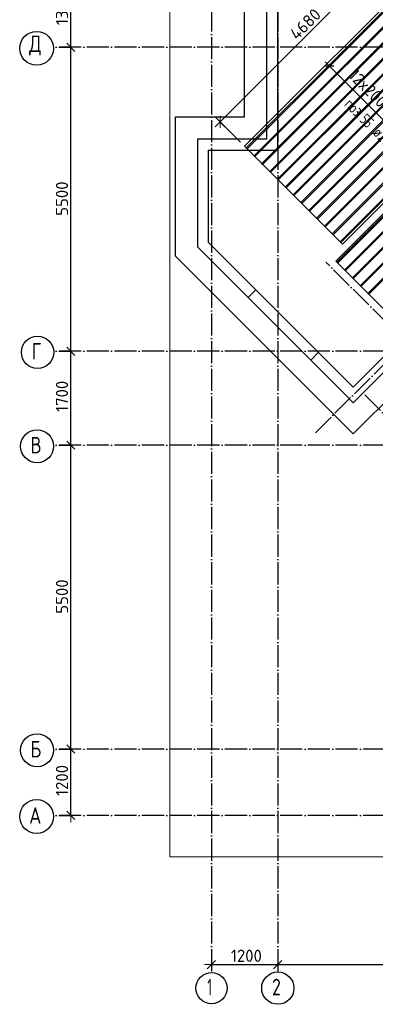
# Model space of a CAD drawing. Header units: millimetres. Extents: x -3483 to 105345, y -283423 to 72284.
# Tile 10 of 155: x 36532 to 42966, y -213417 to -195601. Entities that reach past the tile are written whole.
import ezdxf

# ---------------------------------------------------------------- set-up
doc = ezdxf.new("R2010")
doc.units = ezdxf.units.MM
doc.header["$PDMODE"] = 65
for name, pattern in [('______11', [500, 400, -50, 0, -50]), ('______2', [270, 200, -70]), ('______5', [1100, 800, -100, 100, -100])]:
    doc.linetypes.add(name, pattern=pattern)
for name, color, linetype, lineweight in [('Standard', 7, 'Continuous', 25), ('Размерная линия_ общее', 7, 'Continuous', 13), ('Стена_ общее', 7, 'Continuous', 35), ('Фундамент_ общее', 7, 'Continuous', 35)]:
    doc.layers.add(name, color=color, linetype=linetype, lineweight=lineweight)
doc.layers.add('Арм.стержн.Доп. Арм верхн.зоны Х', color=7, linetype='Continuous', lineweight=35, true_color=0x8c8cff)
doc.layers.add('Осевая линия_ общее', color=7, linetype='______5', lineweight=13, true_color=0xa0a0a0)
doc.styles.add('ISOCPEUR', font='ISOCPEUR')
doc.dimstyles.new('DIMSTYLE_4', dxfattribs={"dimtxt": 220, "dimasz": 250, "dimexe": 0, "dimexo": 0, "dimgap": 110, "dimtad": 2, "dimdec": 0, "dimrnd": 5, "dimzin": 12, "dimdsep": 46, "dimtxsty": 'ISOCPEUR', "dimblk1": 'ALL_ML_STRICH', "dimblk2": 'ALL_ML_STRICH', "dimsah": 1, "dimcen": 0, "dimclrd": 7, "dimclre": 256, "dimclrt": 7, "dimadec": 0, "dimazin": 0, "dimtfac": 1, "dimtdec": 0, "dimtix": 1, "dimtmove": 2, "dimatfit": 3, "dimfxl": 0, "dimtzin": 0, "dimlwd": 0, "dimlwe": -3, "dimarcsym": 0})

# ---------------------------------------------------------------- blocks, each defined once
blk = doc.blocks.new('ALL_ML_STRICH')
at = {"color": 0, "linetype": 'ByBlock', "lineweight": -2}
for p, q in [((-1, 0), (0.5, 0)), ((-0.3, -0.3), (0.3, 0.3)), ((0, -0.5), (0, 0.5))]:
    blk.add_line(p, q, dxfattribs=at)
blk = doc.blocks.new('*D108')
at = {"layer": 'DEFPOINTS', "color": 7, "linetype": 'Continuous', "lineweight": 13, "transparency": 33554687}
for p in [(37142, -208800), (37142, -210000), (37457, -210000)]:
    blk.add_point(p, dxfattribs=at)
at = {"layer": 'Размерная линия_ общее', "color": 253, "linetype": 'Continuous', "lineweight": -2, "true_color": 0xa0a0a0, "transparency": 33554687}
for p, q in [((37242, -208800), (37457, -208800)), ((37242, -210000), (37457, -210000))]:
    blk.add_line(p, q, dxfattribs=at)
at = {"layer": 'Размерная линия_ общее', "color": 7, "linetype": 'Continuous', "lineweight": -2, "transparency": 33554687}
blk.add_line((37457, -210000), (37457, -208800), dxfattribs=at)
at = {"layer": 'Размерная линия_ общее', "color": 7, "linetype": 'Continuous', "lineweight": 13, "transparency": 33554687, "xscale": 250, "yscale": 250, "zscale": 250}
for p, rotation in [((37457, -208800), 90), ((37457, -210000), 270)]:
    blk.add_blockref('ALL_ML_STRICH', p, dxfattribs=dict(at, rotation=rotation))
at = {"layer": 'Размерная линия_ общее', "color": 7, "linetype": 'Continuous', "lineweight": 13, "transparency": 33554687, "insert": (37297, -209367), "char_height": 220, "width": 880, "attachment_point": 5, "rotation": 90, "style": 'ISOCPEUR'}
blk.add_mtext('\\A1;{1200}', dxfattribs=at)
blk = doc.blocks.new('*D109')
at = {"layer": 'DEFPOINTS', "color": 7, "linetype": 'Continuous', "lineweight": 13, "transparency": 33554687}
for p in [(37142, -203300), (37142, -208800), (37457, -208800)]:
    blk.add_point(p, dxfattribs=at)
at = {"layer": 'Размерная линия_ общее', "color": 253, "linetype": 'Continuous', "lineweight": -2, "true_color": 0xa0a0a0, "transparency": 33554687}
for p, q in [((37242, -203300), (37457, -203300)), ((37242, -208800), (37457, -208800))]:
    blk.add_line(p, q, dxfattribs=at)
at = {"layer": 'Размерная линия_ общее', "color": 7, "linetype": 'Continuous', "lineweight": -2, "transparency": 33554687}
blk.add_line((37457, -208800), (37457, -203300), dxfattribs=at)
at = {"layer": 'Размерная линия_ общее', "color": 7, "linetype": 'Continuous', "lineweight": 13, "transparency": 33554687, "xscale": 250, "yscale": 250, "zscale": 250}
for p, rotation in [((37457, -203300), 90), ((37457, -208800), 270)]:
    blk.add_blockref('ALL_ML_STRICH', p, dxfattribs=dict(at, rotation=rotation))
at = {"layer": 'Размерная линия_ общее', "color": 7, "linetype": 'Continuous', "lineweight": 13, "transparency": 33554687, "insert": (37297, -206039), "char_height": 220, "width": 880, "attachment_point": 5, "rotation": 90, "style": 'ISOCPEUR'}
blk.add_mtext('\\A1;{5500}', dxfattribs=at)
blk = doc.blocks.new('*D110')
at = {"layer": 'DEFPOINTS', "color": 7, "linetype": 'Continuous', "lineweight": 13, "transparency": 33554687}
for p in [(37142, -201600), (37142, -203300), (37457, -203300)]:
    blk.add_point(p, dxfattribs=at)
at = {"layer": 'Размерная линия_ общее', "color": 253, "linetype": 'Continuous', "lineweight": -2, "true_color": 0xa0a0a0, "transparency": 33554687}
for p, q in [((37242, -201600), (37457, -201600)), ((37242, -203300), (37457, -203300))]:
    blk.add_line(p, q, dxfattribs=at)
at = {"layer": 'Размерная линия_ общее', "color": 7, "linetype": 'Continuous', "lineweight": -2, "transparency": 33554687}
blk.add_line((37457, -203300), (37457, -201600), dxfattribs=at)
at = {"layer": 'Размерная линия_ общее', "color": 7, "linetype": 'Continuous', "lineweight": 13, "transparency": 33554687, "xscale": 250, "yscale": 250, "zscale": 250}
for p, rotation in [((37457, -201600), 90), ((37457, -203300), 270)]:
    blk.add_blockref('ALL_ML_STRICH', p, dxfattribs=dict(at, rotation=rotation))
at = {"layer": 'Размерная линия_ общее', "color": 7, "linetype": 'Continuous', "lineweight": 13, "transparency": 33554687, "insert": (37297, -202417), "char_height": 220, "width": 880, "attachment_point": 5, "rotation": 90, "style": 'ISOCPEUR'}
blk.add_mtext('\\A1;{1700}', dxfattribs=at)
blk = doc.blocks.new('*D111')
at = {"layer": 'DEFPOINTS', "color": 7, "linetype": 'Continuous', "lineweight": 13, "transparency": 33554687}
for p in [(37142, -196100), (37142, -201600), (37457, -201600)]:
    blk.add_point(p, dxfattribs=at)
at = {"layer": 'Размерная линия_ общее', "color": 253, "linetype": 'Continuous', "lineweight": -2, "true_color": 0xa0a0a0, "transparency": 33554687}
for p, q in [((37242, -196100), (37457, -196100)), ((37242, -201600), (37457, -201600))]:
    blk.add_line(p, q, dxfattribs=at)
at = {"layer": 'Размерная линия_ общее', "color": 7, "linetype": 'Continuous', "lineweight": -2, "transparency": 33554687}
blk.add_line((37457, -201600), (37457, -196100), dxfattribs=at)
at = {"layer": 'Размерная линия_ общее', "color": 7, "linetype": 'Continuous', "lineweight": 13, "transparency": 33554687, "xscale": 250, "yscale": 250, "zscale": 250}
for p, rotation in [((37457, -196100), 90), ((37457, -201600), 270)]:
    blk.add_blockref('ALL_ML_STRICH', p, dxfattribs=dict(at, rotation=rotation))
at = {"layer": 'Размерная линия_ общее', "color": 7, "linetype": 'Continuous', "lineweight": 13, "transparency": 33554687, "insert": (37297, -198839), "char_height": 220, "width": 880, "attachment_point": 5, "rotation": 90, "style": 'ISOCPEUR'}
blk.add_mtext('\\A1;{5500}', dxfattribs=at)
blk = doc.blocks.new('*D112')
at = {"layer": 'DEFPOINTS', "color": 7, "linetype": 'Continuous', "lineweight": 13, "transparency": 33554687}
for p in [(37142, -194800), (37142, -196100), (37457, -196100)]:
    blk.add_point(p, dxfattribs=at)
at = {"layer": 'Размерная линия_ общее', "color": 253, "linetype": 'Continuous', "lineweight": -2, "true_color": 0xa0a0a0, "transparency": 33554687}
for p, q in [((37242, -194800), (37457, -194800)), ((37242, -196100), (37457, -196100))]:
    blk.add_line(p, q, dxfattribs=at)
at = {"layer": 'Размерная линия_ общее', "color": 7, "linetype": 'Continuous', "lineweight": -2, "transparency": 33554687}
blk.add_line((37457, -196100), (37457, -194800), dxfattribs=at)
at = {"layer": 'Размерная линия_ общее', "color": 7, "linetype": 'Continuous', "lineweight": 13, "transparency": 33554687, "xscale": 250, "yscale": 250, "zscale": 250}
for p, rotation in [((37457, -194800), 90), ((37457, -196100), 270)]:
    blk.add_blockref('ALL_ML_STRICH', p, dxfattribs=dict(at, rotation=rotation))
at = {"layer": 'Размерная линия_ общее', "color": 7, "linetype": 'Continuous', "lineweight": 13, "transparency": 33554687, "insert": (37297, -195417), "char_height": 220, "width": 880, "attachment_point": 5, "rotation": 90, "style": 'ISOCPEUR'}
blk.add_mtext('\\A1;{1300}', dxfattribs=at)
blk = doc.blocks.new('*D122')
at = {"layer": 'DEFPOINTS', "color": 7, "linetype": 'Continuous', "lineweight": 13, "transparency": 33554687}
for p in [(40000, -212689), (40000, -212699), (41200, -212638)]:
    blk.add_point(p, dxfattribs=at)
at = {"layer": 'Размерная линия_ общее', "color": 253, "linetype": 'Continuous', "lineweight": -2, "true_color": 0xa0a0a0, "transparency": 33554687}
for p, q in [((40000, -212699), (40000, -212699)), ((41200, -212699), (41200, -212699))]:
    blk.add_line(p, q, dxfattribs=at)
at = {"layer": 'Размерная линия_ общее', "color": 7, "linetype": 'Continuous', "lineweight": -2, "transparency": 33554687}
blk.add_line((40000, -212699), (41200, -212699), dxfattribs=at)
at = {"layer": 'Размерная линия_ общее', "color": 7, "linetype": 'Continuous', "lineweight": 13, "transparency": 33554687, "xscale": 250, "yscale": 250, "zscale": 250, "rotation": 180}
blk.add_blockref('ALL_ML_STRICH', (40000, -212699), dxfattribs=at)
at = {"layer": 'Размерная линия_ общее', "color": 7, "linetype": 'Continuous', "lineweight": 13, "transparency": 33554687, "xscale": 250, "yscale": 250, "zscale": 250}
blk.add_blockref('ALL_ML_STRICH', (41200, -212699), dxfattribs=at)
at = {"layer": 'Размерная линия_ общее', "color": 7, "linetype": 'Continuous', "lineweight": 13, "transparency": 33554687, "insert": (40633, -212539), "char_height": 220, "width": 880, "attachment_point": 5, "style": 'ISOCPEUR'}
blk.add_mtext('\\A1;{1200}', dxfattribs=at)
blk = doc.blocks.new('*D123')
at = {"layer": 'DEFPOINTS', "color": 7, "linetype": 'Continuous', "lineweight": 13, "transparency": 33554687}
for p in [(41200, -212638), (41200, -212699), (46700, -212621)]:
    blk.add_point(p, dxfattribs=at)
at = {"layer": 'Размерная линия_ общее', "color": 253, "linetype": 'Continuous', "lineweight": -2, "true_color": 0xa0a0a0, "transparency": 33554687}
for p, q in [((41200, -212699), (41200, -212699)), ((46700, -212699), (46700, -212699))]:
    blk.add_line(p, q, dxfattribs=at)
at = {"layer": 'Размерная линия_ общее', "color": 7, "linetype": 'Continuous', "lineweight": -2, "transparency": 33554687}
blk.add_line((41200, -212699), (46700, -212699), dxfattribs=at)
at = {"layer": 'Размерная линия_ общее', "color": 7, "linetype": 'Continuous', "lineweight": 13, "transparency": 33554687, "xscale": 250, "yscale": 250, "zscale": 250, "rotation": 180}
blk.add_blockref('ALL_ML_STRICH', (41200, -212699), dxfattribs=at)
at = {"layer": 'Размерная линия_ общее', "color": 7, "linetype": 'Continuous', "lineweight": 13, "transparency": 33554687, "xscale": 250, "yscale": 250, "zscale": 250}
blk.add_blockref('ALL_ML_STRICH', (46700, -212699), dxfattribs=at)
at = {"layer": 'Размерная линия_ общее', "color": 7, "linetype": 'Continuous', "lineweight": 13, "transparency": 33554687, "insert": (43961, -212539), "char_height": 220, "width": 880, "attachment_point": 5, "style": 'ISOCPEUR'}
blk.add_mtext('\\A1;{5500}', dxfattribs=at)
blk = doc.blocks.new('СЛОЖНЫЙ_ОБЪЕКТ_5')
at = {"layer": 'Стена_ общее', "color": 9, "linetype": 'Continuous', "lineweight": -3, "true_color": 0xc7c7c7, "transparency": 33554687}
for p, q in [((41000, -191600), (41000, -197760)), ((41200, -197760), (41200, -194900)), ((39750, -197760), (39750, -199714)), ((39950, -197760), (39750, -197760)), ((41000, -197760), (39950, -197760)), ((41200, -197960), (41200, -197760)), ((39950, -199632), (39950, -197960)), ((39950, -197960), (41200, -197960)), ((42426, -202390), (39750, -199714)), ((39950, -199632), (42567, -202249)), ((43310, -201507), (42567, -202249)), ((42567, -202532), (43451, -201648)), ((42426, -202390), (42567, -202532))]:
    blk.add_line(p, q, dxfattribs=at)
at = {"layer": 'Стена_ общее', "color": 9, "linetype": '______2', "lineweight": -3, "true_color": 0xc7c7c7, "transparency": 33554687}
for p, q in [((40807, -200488), (40665, -200630)), ((41797, -201761), (41938, -201620))]:
    blk.add_line(p, q, dxfattribs=at)
blk = doc.blocks.new('*D518')
at = {"layer": 'DEFPOINTS', "color": 7, "linetype": 'Continuous', "lineweight": 13, "transparency": 33554687}
for p in [(43467, -194139), (43909, -194581), (40600, -197891)]:
    blk.add_point(p, dxfattribs=at)
at = {"layer": 'Размерная линия_ общее', "color": 7, "linetype": 'Continuous', "lineweight": -2, "transparency": 33554687}
blk.add_line((43467, -194139), (40158, -197449), dxfattribs=at)
at = {"layer": 'Размерная линия_ общее', "color": 253, "linetype": 'Continuous', "lineweight": -2, "true_color": 0xa0a0a0, "transparency": 33554687}
for p, q in [((43838, -194511), (43467, -194139)), ((40529, -197820), (40158, -197449))]:
    blk.add_line(p, q, dxfattribs=at)
at = {"layer": 'Размерная линия_ общее', "color": 7, "linetype": 'Continuous', "lineweight": 13, "transparency": 33554687, "xscale": 250, "yscale": 250, "zscale": 250}
for p, rotation in [((43467, -194139), 44.99999999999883), ((40158, -197449), 224.9999999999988)]:
    blk.add_blockref('ALL_ML_STRICH', p, dxfattribs=dict(at, rotation=rotation))
at = {"layer": 'Размерная линия_ общее', "color": 7, "linetype": 'Continuous', "lineweight": 13, "transparency": 33554687, "insert": (41699, -195681), "char_height": 220, "width": 880, "attachment_point": 5, "rotation": 45, "style": 'ISOCPEUR'}
blk.add_mtext('\\A1;{4680}', dxfattribs=at)
blk = doc.blocks.new('СЛОЖНЫЙ_ОБЪЕКТ_7')
at = {"layer": 'Осевая линия_ общее', "color": 253, "linetype": '______11', "lineweight": -3, "true_color": 0xa0a0a0, "transparency": 33554687}
for p, q in [((41882, -203076), (57777, -187181)), ((50275, -208189), (42073, -199987)), ((49426, -209037), (42758, -202369))]:
    blk.add_line(p, q, dxfattribs=at)

msp = doc.modelspace()

# ---------------------------------------------------------------- linework, layer by layer
at = {"layer": 'Standard', "color": 7, "linetype": 'Continuous', "lineweight": 13, "transparency": 33554687}
msp.add_lwpolyline([(39250, -210750), (65250, -210750), (65250, -163310), (39250, -163310), (39250, -210750)], dxfattribs=at)
at = {"layer": 'Арм.стержн.Доп. Арм верхн.зоны Х', "color": 7, "linetype": 'Continuous', "lineweight": 25, "transparency": 33554687}
msp.add_line((42045.7, -196436.1), (42215.4, -196436.1), dxfattribs=at)
at = {"layer": 'Арм.стержн.Доп. Арм верхн.зоны Х', "color": 7, "linetype": 'Continuous', "lineweight": 13, "transparency": 33554687}
msp.add_line((42130.6, -196436.1), (42059.9, -196365.4), dxfattribs=at)
at = {"layer": 'Арм.стержн.Доп. Арм верхн.зоны Х', "color": 253, "linetype": 'Continuous', "lineweight": -3, "true_color": 0xa0a0a0, "transparency": 33554687}
for q in [(42059.9, -196506.8), (42201.3, -196365.4)]:
    msp.add_line((42130.6, -196436.1), q, dxfattribs=at)
at = {"layer": 'Арм.стержн.Доп. Арм верхн.зоны Х', "color": 52, "linetype": 'Continuous', "lineweight": 25, "transparency": 33554687}
for points in [[(43908.9, -194581.4), (40599.7, -197890.6), (42373.1, -199664), (45682.4, -196354.8), (43908.9, -194581.4)], [(48722.9, -199819.6), (45413.7, -203128.9), (42254.3, -199969.5), (45563.6, -196660.2), (48722.9, -199819.6)]]:
    msp.add_lwpolyline(points, dxfattribs=at)
at = {"layer": 'Арм.стержн.Доп. Арм верхн.зоны Х', "color": 240, "linetype": 'Continuous', "lineweight": 25, "transparency": 33554687}
for points in [[(43954.2, -194626.6), (40644.9, -197935.9), (40630.8, -197921.7), (43940.1, -194612.5), (43954.2, -194626.6)], [(44095.6, -194768), (40786.4, -198077.3), (40772.2, -198063.1), (44081.5, -194753.9), (44095.6, -194768)], [(44237, -194909.5), (40927.8, -198218.7), (40913.6, -198204.6), (44222.9, -194895.3), (44237, -194909.5)], [(44378.5, -195050.9), (41069.2, -198360.1), (41055.1, -198346), (44364.3, -195036.7), (44378.5, -195050.9)], [(44519.9, -195192.3), (41210.6, -198501.6), (41196.5, -198487.4), (44505.7, -195178.2), (44519.9, -195192.3)], [(44661.3, -195333.7), (41352, -198643), (41337.9, -198628.8), (44647.2, -195319.6), (44661.3, -195333.7)], [(44802.7, -195475.1), (41493.5, -198784.4), (41479.3, -198770.3), (44788.6, -195461), (44802.7, -195475.1)], [(44944.1, -195616.6), (41634.9, -198925.8), (41620.7, -198911.7), (44930, -195602.4), (44944.1, -195616.6)], [(45085.6, -195758), (41776.3, -199067.2), (41762.2, -199053.1), (45071.4, -195743.8), (45085.6, -195758)], [(45227, -195899.4), (41917.7, -199208.7), (41903.6, -199194.5), (45212.8, -195885.3), (45227, -195899.4)], [(45368.4, -196040.8), (42059.2, -199350.1), (42045, -199335.9), (45354.3, -196026.7), (45368.4, -196040.8)], [(45509.8, -196182.2), (42200.6, -199491.5), (42186.4, -199477.4), (45495.7, -196168.1), (45509.8, -196182.2)], [(45651.3, -196323.7), (42342, -199632.9), (42327.9, -199618.8), (45637.1, -196309.5), (45651.3, -196323.7)], [(45594.7, -196691.4), (42285.4, -200000.6), (42271.3, -199986.5), (45580.5, -196677.2), (45594.7, -196691.4)], [(45736.1, -196832.8), (42426.8, -200142), (42412.7, -200127.9), (45722, -196818.6), (45736.1, -196832.8)], [(45877.5, -196974.2), (42568.3, -200283.5), (42554.1, -200269.3), (45863.4, -196960.1), (45877.5, -196974.2)], [(46019, -197115.6), (42709.7, -200424.9), (42695.5, -200410.7), (46004.8, -197101.5), (46019, -197115.6)], [(46160.4, -197257), (42851.1, -200566.3), (42837, -200552.2), (46146.2, -197242.9), (46160.4, -197257)]]:
    msp.add_lwpolyline(points, dxfattribs=at)
at = {"layer": 'Арм.стержн.Доп. Арм верхн.зоны Х', "color": 7, "linetype": 'Continuous', "lineweight": 13, "transparency": 33554687}
msp.add_lwpolyline([(42130.6, -196436.1), (42318, -196623.5), (42318, -196623.5), (43827.6, -198133.1)], dxfattribs=at)
at = {"layer": 'Осевая линия_ общее', "color": 253, "linetype": '______11', "lineweight": -3, "true_color": 0xa0a0a0, "transparency": 33554687}
for p, q in [((40000, -163410), (40000, -212827.9)), ((41200, -163410), (41200, -212827.9)), ((65150, -196100), (37142.2, -196100)), ((65150, -201600), (37142.2, -201600)), ((65150, -203300), (37142.2, -203300)), ((65150, -208800), (37142.2, -208800)), ((65150, -210000), (37142.2, -210000))]:
    msp.add_line(p, q, dxfattribs=at)
at = {"layer": 'Осевая линия_ общее', "color": 7, "linetype": 'Continuous', "lineweight": -3, "transparency": 33554687}
for centre, radius in [((36838, -196119.5), 305.8), ((36854.6, -201619.5), 292.4), ((36846, -203319.5), 298.8), ((36846, -208819.5), 298.8), ((36838, -210019.5), 305.8), ((40001.9, -213124.6), 281.9), ((41202.4, -213124.6), 292.4)]:
    msp.add_circle(centre, radius, dxfattribs=at)
at = {"layer": 'Фундамент_ общее', "color": 7, "lineweight": 25, "transparency": 33554687}
for p, q in [((40600, -197360), (40600, -192000)), ((39350, -199880.1), (39350, -197360)), ((39350, -197360), (40600, -197360)), ((42567.4, -203097.6), (39350, -199880.1)), ((43451.3, -202213.7), (42567.4, -203097.6))]:
    msp.add_line(p, q, dxfattribs=at)
at = {"layer": 'Фундамент_ общее', "color": 7, "linetype": 'Continuous', "lineweight": 25, "transparency": 33554687}
for p, q in [((40600, -197360), (40600, -192000)), ((39350, -199880.1), (39350, -197360)), ((39350, -197360), (40600, -197360)), ((42567.4, -203097.6), (39350, -199880.1)), ((43451.3, -202213.7), (42567.4, -203097.6))]:
    msp.add_line(p, q, dxfattribs=at)

# ---------------------------------------------------------------- block references
at = {"layer": 'Осевая линия_ общее', "color": 253, "linetype": '______11', "lineweight": -3, "true_color": 0xa0a0a0, "transparency": 33554687}
msp.add_blockref('СЛОЖНЫЙ_ОБЪЕКТ_7', (0, 0), dxfattribs=at)
at = {"layer": 'Стена_ общее', "color": 9, "linetype": 'Continuous', "lineweight": -3, "true_color": 0xc7c7c7, "transparency": 33554687}
msp.add_blockref('СЛОЖНЫЙ_ОБЪЕКТ_5', (0, 0), dxfattribs=at)

# ---------------------------------------------------------------- texts
at = {"layer": 'Арм.стержн.Доп. Арм верхн.зоны Х', "color": 7, "linetype": 'Continuous', "lineweight": 13, "transparency": 33554687, "insert": (42466.5, -196630.5), "char_height": 220, "width": 1775.242, "attachment_point": 7, "rotation": 315, "style": 'ISOCPEUR'}
msp.add_mtext('\\W0.95;12x200=2400', dxfattribs=at)
at = {"layer": 'Арм.стержн.Доп. Арм верхн.зоны Х', "color": 7, "linetype": 'Continuous', "lineweight": 25, "transparency": 33554687, "char_height": 200, "attachment_point": 7, "rotation": 315, "style": 'ISOCPEUR'}
for s, insert, width in [('\\W0.77;поз.', (42391.2, -197149.2), 468.039), ('\\W0.73;55', (42668.1, -197426.2), 306.007), ('\\W0.79; ø20 ', (42833.1, -197591.2), 661.987)]:
    msp.add_mtext(s, dxfattribs=dict(at, insert=insert, width=width))
at = {"layer": 'Осевая линия_ общее', "color": 7, "linetype": 'Continuous', "lineweight": -3, "transparency": 33554687, "char_height": 300, "attachment_point": 7, "style": 'ISOCPEUR'}
for s, insert, width in [('\\W0.82;Д', (36703, -196250), 392.646), ('\\W0.78;Г', (36749.6, -201750), 326.407), ('\\W0.80;В', (36726, -203450), 359.833), ('\\W0.80;Б', (36726, -208950), 359.833), ('\\W0.82;А', (36703, -210150), 392.646), ('\\W0.56;1', (39926.9, -213255.1), 233.333), ('\\W0.78;2', (41097.4, -213255.1), 326.407)]:
    msp.add_mtext(s, dxfattribs=dict(at, insert=insert, width=width))

# ---------------------------------------------------------------- dimensions: what is measured, and where the dimension line sits
at = {"layer": 'Размерная линия_ общее', "color": 7, "linetype": 'Continuous', "lineweight": 13, "transparency": 33554687}
for base, p1, p2, angle, picture, middle in [((40157.6, -197448.6), (43838.2, -194510.6), (40529, -197819.9), 225, '*D518', (41699.1, -195680.8)), ((37457.3, -194800), (37242.2, -196100), (37242.2, -194800), 90, '*D112', (37297.3, -195417)), ((37457.3, -196100), (37242.2, -201600), (37242.2, -196100), 90, '*D111', (37297.3, -198839)), ((37457.3, -201600), (37242.2, -203300), (37242.2, -201600), 90, '*D110', (37297.3, -202417)), ((37457.3, -203300), (37242.2, -208800), (37242.2, -203300), 90, '*D109', (37297.3, -206039)), ((37457.3, -208800), (37242.2, -210000), (37242.2, -208800), 90, '*D108', (37297.3, -209367))]:
    dim = msp.add_linear_dim(base=base, p1=p1, p2=p2, angle=angle, dimstyle='DIMSTYLE_4', override={"dimpost": '<>', "dimclrd": 7, "dimclre": 253, "dimclrt": 7, "dimlwd": 0, "dimlwe": 65533}, dxfattribs=at)
    dim.commit()
    dim.dimension.update_dxf_attribs({"geometry": picture, "text_midpoint": middle, "dimtype": 160})
for base, p1, p2, picture, middle in [((41200, -212698.8), (40000, -212698.8), (41200, -212698.8), '*D122', (40633, -212538.8)), ((46700, -212698.8), (41200, -212698.8), (46700, -212698.8), '*D123', (43961, -212538.8))]:
    dim = msp.add_linear_dim(base=base, p1=p1, p2=p2, dimstyle='DIMSTYLE_4', override={"dimpost": '<>', "dimclrd": 7, "dimclre": 253, "dimclrt": 7, "dimlwd": 0, "dimlwe": 65533}, dxfattribs=at)
    dim.commit()
    dim.dimension.update_dxf_attribs({"geometry": picture, "text_midpoint": middle, "dimtype": 160})

doc.saveas('drawing.dxf')
